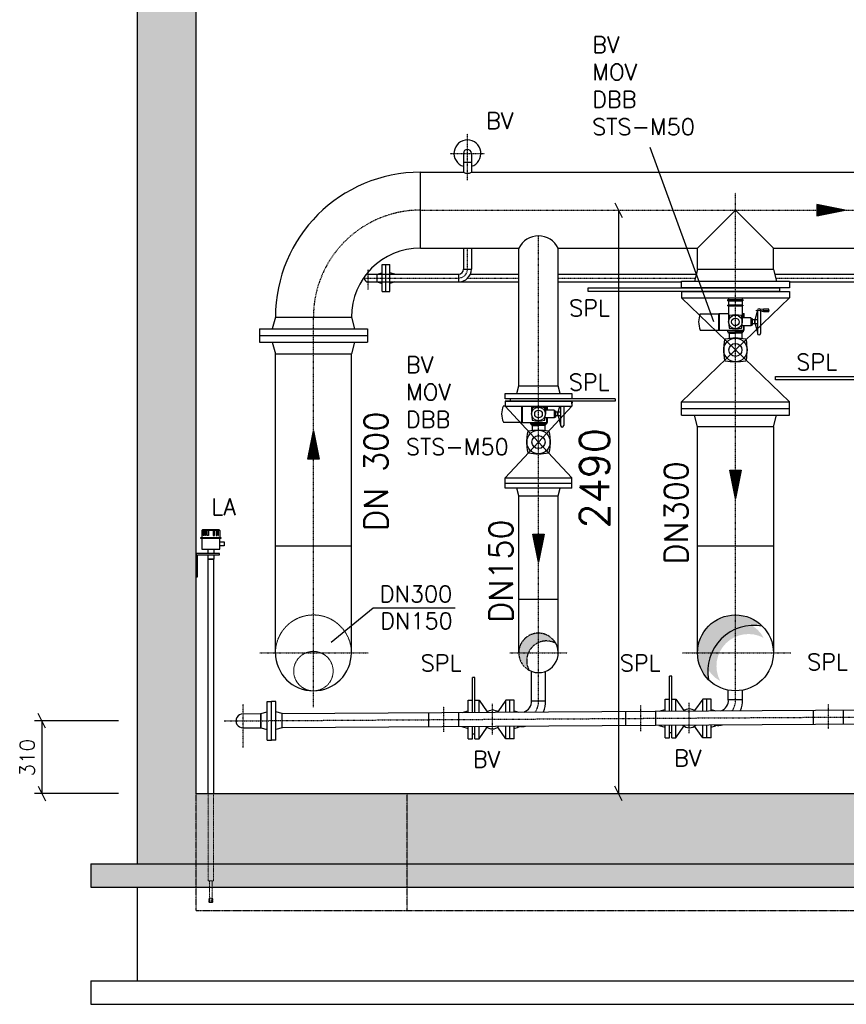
# Model space of a CAD drawing. Header units: millimetres. Extents: x -197187 to 241957296, y -45270 to 70505.
# Tile 96 of 116: x 71328 to 74854, y -28310 to -24107. Entities that reach past the tile are written whole.
import ezdxf
from ezdxf.enums import TextEntityAlignment as Align

# ---------------------------------------------------------------- set-up
doc = ezdxf.new("R2010")
doc.units = ezdxf.units.MM
doc.header["$LTSCALE"] = 0.5
for name, pattern in [('DASHDOT', [1, 0.5, -0.25, 0, -0.25]), ('HIDDEN', [0.375, 0.25, -0.125]), ('STRICHPUNKT', [25.4, 12.7, -6.35, 0, -6.35])]:
    doc.linetypes.add(name, pattern=pattern)
for name, color, linetype in [('21', 7, 'Continuous'), ('41', 7, 'Continuous'), ('42', 7, 'Continuous'), ('BEMAßUNG', 7, 'Continuous'), ('P-MU025ENTLÜ', 7, 'Continuous'), ('P-MU050ENTL', 7, 'Continuous'), ('P-MU150AUSL', 7, 'Continuous'), ('P-MU150EINL', 7, 'Continuous'), ('P-MU200EINL', 7, 'Continuous'), ('P-MU250AUSL1', 7, 'Continuous'), ('P-MU300AUSL', 7, 'Continuous')]:
    doc.layers.add(name, color=color, linetype=linetype)
doc.styles.add('ROMANS', font='ROMANS', dxfattribs={"height": 0.2})

# ---------------------------------------------------------------- blocks, each defined once
blk = doc.blocks.new('FPFEIL')
at = {"layer": '41', "color": 7, "linetype": 'Continuous'}
for p, q in [((-99.99980000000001, 18.5851), (-92.9259, 18.5851)), ((-99.99980000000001, 15.7051), (-78.52590000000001, 15.7051)), ((-99.99980000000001, 12.8251), (-64.1259, 12.8251)), ((-99.99980000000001, 12.8251), (-64.1259, 12.8251)), ((-99.99980000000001, 9.9452), (-49.7259, 9.9452)), ((-99.99980000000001, 7.0652), (-35.3259, 7.0652)), ((-99.99980000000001, 4.1852), (-20.926, 4.1852)), ((-99.99980000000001, 4.1852), (-20.926, 4.1852)), ((-99.99980000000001, 1.3052), (-6.526000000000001, 1.3052)), ((-99.99980000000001, -1.5748), (-7.874000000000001, -1.5748)), ((-99.99980000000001, -4.454800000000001), (-22.274, -4.454800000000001)), ((-99.99980000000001, -4.454800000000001), (-22.274, -4.454800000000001)), ((-99.99980000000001, -7.3348), (-36.6739, -7.3348)), ((-99.99980000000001, -10.2148), (-51.0739, -10.2148)), ((-99.99980000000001, -13.0948), (-65.4739, -13.0948)), ((-99.99980000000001, -13.0948), (-65.4739, -13.0948)), ((-99.99980000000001, -15.9748), (-79.8739, -15.9748)), ((-99.99980000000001, -18.8548), (-94.2739, -18.8548))]:
    blk.add_line(p, q, dxfattribs=at)
blk.add_lwpolyline([(0, 0), (-99.99980000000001, -20), (-99.99980000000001, 20), (0, 0)], close=True, dxfattribs=at)

msp = doc.modelspace()

# ---------------------------------------------------------------- hatches: boundary and pattern name
at = {"lineweight": 5}
h = msp.add_hatch(dxfattribs=at)
h.set_pattern_fill('ANSI33', color=256, scale=25)
h.set_pattern_definition([(45, (123557.7247622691, -877.6500483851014), (-112.2532015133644, 112.2532015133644), []), (45, (123669.9780122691, -877.6500483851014), (-112.2532015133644, 112.2532015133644), [79.375, -39.6875])])
h.paths.add_polyline_path([(71830.79109379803, -22980.89771979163), (71850.79109379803, -22960.89771979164), (72060.79109379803, -22960.89771979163), (72080.79109379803, -22980.89771979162), (72080.79109379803, -27409.87194976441), (84480.79109379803, -27409.87194976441), (84480.79109379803, -22980.89771979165), (84500.79109379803, -22960.89771979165), (84710.79109379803, -22960.89771979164), (84730.79109379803, -22980.89771979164), (84730.79109379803, -27709.87194976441), (71830.79109379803, -27709.87194976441)])
h = msp.add_hatch(color=256)
h.dxf.hatch_style = 1
h.paths.add_polyline_path([(74320.54153757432, -26749.62239354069), (74266.27515058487, -26695.35600655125, 0.4142135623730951), (74266.27515058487, -26924.38789297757, -0.247011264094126)])
h.paths.add_polyline_path([(74495.30703701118, -26695.35600655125, 0.4142135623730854), (74266.27515058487, -26695.35600655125), (74320.54153757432, -26749.62239354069, -0.2470112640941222)])
h = msp.add_hatch(dxfattribs=at)
h.set_pattern_fill('ANSI36', color=256, scale=10)
h.set_pattern_definition([(45, (123557.7247622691, -101318.064885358), (16.83798022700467, 61.73926083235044), [79.375, -15.875, 0, -15.875])])
h.paths.add_polyline_path([(72080.79109379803, -27709.87194976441), (71630.79109379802, -27709.87194976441), (71630.79109379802, -27809.87194976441), (72080.79109379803, -27809.87194976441)])
h.paths.add_polyline_path([(72980.79109379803, -27709.87194976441), (72080.79109379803, -27709.87194976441), (72080.79109379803, -27809.87194976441), (72980.79109379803, -27809.87194976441)])
h.paths.add_polyline_path([(84930.79109379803, -27709.87194976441), (72980.79109379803, -27709.87194976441), (72980.79109379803, -27809.87194976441), (84930.79109379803, -27809.87194976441)])
at = {"layer": 'P-MU150AUSL', "linetype": 'Continuous'}
h = msp.add_hatch(color=256, dxfattribs=at)
edge = h.paths.add_edge_path()
edge.add_arc((73540.79109422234, -26809.87194955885), 84.14999952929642, 29.12381668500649, 241.8286833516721)
edge.add_arc((73574.57399379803, -26843.09784976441), 84.14999999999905, 61.82868333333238, 209.1238166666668, ccw=False)
edge = h.paths.add_edge_path()
edge.add_arc((74380.79109540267, -26809.87195022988), 136.5000003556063, 27.967090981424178, 241.53511598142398, ccw=False)
edge.add_arc((74436.29159379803, -26865.8567497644), 136.4999999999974, 61.53511666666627, 207.9670916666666)
edge.add_arc((75180.79109540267, -26809.87195022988), 136.5000003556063, 27.967090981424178, 241.53511598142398, ccw=False)
edge.add_arc((75236.29159379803, -26865.8567497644), 136.4999999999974, 61.53511666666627, 207.9670916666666)

# ---------------------------------------------------------------- linework, layer by layer
for p, q in [((74218.84109379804, -25081.82194976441), (74380.79109379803, -24919.87194976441)), ((74380.79109379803, -24919.87194976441), (74542.74109379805, -25081.82194976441)), ((74218.84109379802, -25173.87194976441), (74205.44369379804, -25223.87194976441)), ((74542.74109379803, -25173.87194976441), (74218.84109379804, -25173.87194976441)), ((74542.74109379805, -25173.87194976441), (74556.13849379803, -25223.87194976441)), ((74150.79109379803, -25266.87194976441), (74610.79109379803, -25266.87194976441)), ((74150.79109379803, -25266.87194976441), (74150.79109379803, -25294.87194976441)), ((74150.79109379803, -25294.87194976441), (74610.79109379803, -25294.87194976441)), ((74351.54232844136, -25294.87194976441), (74351.54232844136, -25300.89561600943)), ((74410.03984951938, -25294.87194976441), (74410.03984951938, -25300.89561600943)), ((74610.79109379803, -25266.87194976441), (74610.79109379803, -25294.87194976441)), ((74348.75673219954, -25300.89561600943), (74412.82544576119, -25300.89561600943)), ((74348.75673219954, -25306.46680849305), (74348.75673219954, -25300.89561600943)), ((74412.82544576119, -25303.68121225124), (74348.75673219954, -25303.68121225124)), ((74348.75673219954, -25306.46680849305), (74412.82544576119, -25306.46680849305)), ((74348.75673219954, -25327.80929891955), (74348.75673219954, -25325.02370267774)), ((74412.82544576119, -25325.02370267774), (74348.75673219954, -25325.02370267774)), ((74348.75673219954, -25327.80929891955), (74412.82544576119, -25327.80929891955)), ((74351.54232844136, -25306.46680849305), (74351.54232844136, -25325.02370267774)), ((74351.54232844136, -25327.80929891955), (74351.54232844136, -25397.09131136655)), ((74410.03984951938, -25306.46680849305), (74410.03984951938, -25325.02370267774)), ((74410.03984951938, -25327.80929891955), (74410.03984951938, -25397.09131136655)), ((74412.82544576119, -25300.89561600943), (74412.82544576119, -25306.46680849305)), ((74412.82544576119, -25325.02370267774), (74412.82544576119, -25327.80929891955)), ((74501.12884797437, -25342.49362502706), (74488.31510526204, -25344.7530335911)), ((74523.41361790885, -25342.49362502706), (74501.12884797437, -25342.49362502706)), ((74501.12884797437, -25353.6360099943), (74501.12884797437, -25342.49362502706)), ((74523.41361790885, -25353.6360099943), (74523.41361790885, -25342.49362502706)), ((74230.95600412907, -25362.27135834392), (74309.82938988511, -25362.27135834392)), ((74309.82938988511, -25361.43567947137), (74351.54232844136, -25361.43567947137)), ((74309.82938988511, -25432.74694326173), (74309.82938988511, -25361.43567947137)), ((74312.61498612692, -25432.74694326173), (74312.61498612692, -25361.43567947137)), ((74410.03984951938, -25361.43567947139), (74418.67519786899, -25361.43567947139)), ((74447.08828088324, -25380.37773391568), (74410.03984951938, -25380.37773391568)), ((74417.0038401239, -25380.37773391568), (74417.0038401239, -25361.43567947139)), ((74418.67519786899, -25380.37773391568), (74418.67519786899, -25361.43567947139)), ((74447.08828088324, -25380.37773391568), (74447.08828088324, -25413.80488881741)), ((74447.08828088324, -25380.37773391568), (74449.87387712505, -25383.16333015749)), ((74449.87387712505, -25383.16333015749), (74449.87387712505, -25411.0192925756)), ((74449.87387712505, -25383.16333015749), (74452.65947336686, -25383.16333015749)), ((74452.65947336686, -25383.16333015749), (74452.65947336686, -25411.0192925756)), ((74464.91609683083, -25388.73452264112), (74474.94424330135, -25351.3089705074)), ((74474.94424330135, -25348.06481751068), (74474.94424330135, -25446.11780522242)), ((74488.31510526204, -25351.37660143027), (74488.31510526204, -25344.7530335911)), ((74488.31510526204, -25348.06481751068), (74488.31510526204, -25446.11780522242)), ((74501.12884797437, -25353.6360099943), (74488.31510526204, -25351.37660143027)), ((74523.41361790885, -25353.6360099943), (74501.12884797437, -25353.6360099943)), ((74447.08828088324, -25413.80488881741), (74409.0327921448, -25413.80488881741)), ((74417.0038401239, -25432.74694326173), (74417.00384012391, -25413.80488881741)), ((74418.67519786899, -25432.74694326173), (74418.67519786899, -25413.80488881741)), ((74447.08828088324, -25413.80488881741), (74449.87387712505, -25411.0192925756)), ((74449.87387712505, -25411.0192925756), (74452.65947336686, -25411.0192925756)), ((74463.8018583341, -25388.73452264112), (74452.65947336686, -25388.73452264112)), ((74463.8018583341, -25405.44810009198), (74452.65947336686, -25405.44810009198)), ((74463.8018583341, -25405.44810009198), (74463.8018583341, -25388.73452264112)), ((74464.91609683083, -25391.52011888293), (74463.8018583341, -25391.52011888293)), ((74464.91609683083, -25402.66250385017), (74463.8018583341, -25402.66250385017)), ((74474.94424330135, -25388.73452264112), (74464.91609683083, -25388.73452264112)), ((74464.91609683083, -25405.44810009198), (74464.91609683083, -25388.73452264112)), ((74474.94424330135, -25405.44810009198), (74464.91609683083, -25405.44810009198)), ((74464.91609683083, -25405.44810009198), (74474.94424330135, -25442.8736522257)), ((74230.95600412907, -25431.91126438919), (74309.82938988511, -25431.91126438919)), ((74309.82938988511, -25432.74694326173), (74418.67519786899, -25432.74694326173)), ((74347.36393407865, -25432.74693747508), (74347.36393301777, -25438.87524920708)), ((74347.36393301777, -25438.87524920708), (74380.79108791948, -25438.87525499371)), ((74350.14952925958, -25438.87524968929), (74350.14952877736, -25441.6608459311)), ((74350.14952877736, -25441.6608459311), (74380.79108743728, -25441.66085123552)), ((74350.14952877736, -25441.6608459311), (74354.08895607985, -25445.60027459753)), ((74354.08895607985, -25445.60027459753), (74354.08895216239, -25468.22991531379)), ((74354.08895607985, -25445.60027459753), (74380.79108675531, -25445.60027921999)), ((74414.2182438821, -25438.87525499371), (74380.79108898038, -25438.87525499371)), ((74411.4326476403, -25441.66085123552), (74380.79108898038, -25441.66085123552)), ((74407.49321965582, -25445.60027921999), (74380.79108898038, -25445.60027921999)), ((74411.4326476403, -25441.66085123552), (74407.49321965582, -25445.60027921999)), ((74407.49321965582, -25445.60027921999), (74407.49321965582, -25468.22991993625)), ((74411.4326476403, -25438.87525499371), (74411.4326476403, -25441.66085123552)), ((74414.2182438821, -25432.74694326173), (74414.2182438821, -25438.87525499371)), ((73390.95600412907, -25755.27127274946), (73398.29109379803, -25755.27127274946)), ((73469.82938988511, -25825.74685766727), (73469.82938988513, -25756.87194976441)), ((73472.61498612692, -25825.74685766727), (73472.61498612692, -25756.87194976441)), ((73511.54232844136, -25756.87194976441), (73511.54232844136, -25790.09122577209)), ((73570.03984951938, -25756.87194976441), (73570.03984951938, -25790.09122577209)), ((73577.0038401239, -25773.37764832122), (73577.0038401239, -25756.87194976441)), ((73578.67519786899, -25773.37764832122), (73578.67519786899, -25756.87194976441)), ((73624.91609683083, -25781.73443704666), (73631.57798021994, -25756.87194976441)), ((73634.94424330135, -25756.87194976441), (73634.94424330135, -25839.11771962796)), ((73648.31510526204, -25756.87194976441), (73648.31510526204, -25839.11771962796)), ((73683.41361790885, -25735.4935394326), (73683.29109379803, -25735.4935394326)), ((73683.41361790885, -25746.63592439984), (73683.29109379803, -25746.63592439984)), ((73683.41361790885, -25746.63592439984), (73683.41361790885, -25735.4935394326)), ((74150.79109379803, -25738.87194976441), (74610.79109379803, -25738.87194976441)), ((74150.79109379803, -25794.87194976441), (74150.79109379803, -25738.87194976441)), ((74610.79109379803, -25794.87194976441), (74610.79109379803, -25738.87194976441)), ((73607.08828088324, -25773.37764832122), (73570.03984951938, -25773.37764832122)), ((73607.08828088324, -25773.37764832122), (73607.08828088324, -25806.80480322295)), ((73607.08828088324, -25773.37764832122), (73609.87387712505, -25776.16324456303)), ((73607.08828088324, -25806.80480322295), (73609.87387712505, -25804.01920698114)), ((73609.87387712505, -25776.16324456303), (73609.87387712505, -25804.01920698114)), ((73609.87387712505, -25776.16324456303), (73612.65947336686, -25776.16324456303)), ((73609.87387712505, -25804.01920698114), (73612.65947336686, -25804.01920698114)), ((73612.65947336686, -25776.16324456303), (73612.65947336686, -25804.01920698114)), ((73623.8018583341, -25781.73443704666), (73612.65947336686, -25781.73443704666)), ((73623.8018583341, -25798.44801449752), (73612.65947336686, -25798.44801449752)), ((73623.8018583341, -25798.44801449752), (73623.8018583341, -25781.73443704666)), ((73624.91609683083, -25784.52003328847), (73623.8018583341, -25784.52003328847)), ((73624.91609683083, -25795.66241825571), (73623.8018583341, -25795.66241825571)), ((73634.94424330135, -25781.73443704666), (73624.91609683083, -25781.73443704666)), ((73624.91609683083, -25798.44801449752), (73624.91609683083, -25781.73443704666)), ((73634.94424330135, -25798.44801449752), (73624.91609683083, -25798.44801449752)), ((73624.91609683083, -25798.44801449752), (73634.94424330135, -25835.87356663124)), ((74150.79109379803, -25766.87194976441), (74610.79109379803, -25766.87194976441)), ((74150.79109379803, -25794.87194976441), (74610.79109379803, -25794.87194976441)), ((74218.84109379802, -25844.87194976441), (74205.44369379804, -25794.87194976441)), ((74542.74109379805, -25844.87194976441), (74556.13849379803, -25794.87194976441)), ((73390.95600412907, -25824.91117879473), (73469.82938988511, -25824.91117879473)), ((73469.82938988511, -25825.74685766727), (73578.67519786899, -25825.74685766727)), ((73507.36393407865, -25825.74685188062), (73507.36393301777, -25831.87516361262)), ((73507.36393301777, -25831.87516361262), (73540.79108791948, -25831.87516939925)), ((73510.14952925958, -25831.87516409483), (73510.14952877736, -25834.66076033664)), ((73510.14952877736, -25834.66076033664), (73540.79108743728, -25834.66076564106)), ((73510.14952877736, -25834.66076033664), (73514.08895607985, -25838.60018900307)), ((73514.08895607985, -25838.60018900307), (73514.08895216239, -25861.22982971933)), ((73514.08895607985, -25838.60018900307), (73540.79108675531, -25838.60019362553)), ((73574.2182438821, -25831.87516939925), (73540.79108898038, -25831.87516939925)), ((73571.4326476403, -25834.66076564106), (73540.79108898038, -25834.66076564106)), ((73567.49321965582, -25838.60019362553), (73540.79108898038, -25838.60019362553)), ((73571.4326476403, -25834.66076564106), (73567.49321965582, -25838.60019362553)), ((73567.49321965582, -25838.60019362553), (73567.49321965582, -25861.22983434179)), ((73607.08828088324, -25806.80480322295), (73569.0327921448, -25806.80480322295)), ((73571.4326476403, -25831.87516939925), (73571.4326476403, -25834.66076564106)), ((73574.2182438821, -25825.74685766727), (73574.2182438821, -25831.87516939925)), ((73577.0038401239, -25825.74685766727), (73577.00384012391, -25806.80480322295)), ((73578.67519786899, -25825.74685766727), (73578.67519786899, -25806.80480322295)), ((74542.74109379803, -25844.87194976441), (74218.84109379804, -25844.87194976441)), ((74218.84109379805, -26352.87194976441), (74218.84109379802, -25844.87194976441)), ((74542.74109379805, -25844.87194976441), (74542.74109379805, -26352.87194976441)), ((72105.24249721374, -26287.97829268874), (72108.24249721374, -26284.97829268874)), ((72105.24249721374, -26287.97829268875), (72105.24249721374, -26316.91040466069)), ((72181.24249721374, -26287.97829268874), (72105.24249721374, -26287.97829268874)), ((72178.24249721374, -26284.97829268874), (72108.24249721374, -26284.97829268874)), ((72110.87309164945, -26287.97829268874), (72112.60514245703, -26284.97829268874)), ((72112.7676216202, -26287.97829268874), (72114.49967242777, -26284.97829268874)), ((72117.99453429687, -26287.97829268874), (72118.79838187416, -26284.97829268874)), ((72121.16933284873, -26287.97829268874), (72121.97318042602, -26284.97829268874)), ((72138.24249721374, -26284.97829268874), (72138.24249721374, -26287.97829268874)), ((72148.24249721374, -26284.97829268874), (72148.24249721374, -26287.97829268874)), ((72165.31566157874, -26287.97829268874), (72164.51181400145, -26284.97829268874)), ((72168.4904601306, -26287.97829268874), (72167.68661255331, -26284.97829268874)), ((72173.71737280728, -26287.97829268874), (72171.9853219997, -26284.97829268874)), ((72175.61190277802, -26287.97829268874), (72173.87985197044, -26284.97829268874)), ((72181.24249721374, -26287.97829268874), (72178.24249721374, -26284.97829268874)), ((72181.24249721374, -26287.97829268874), (72181.24249721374, -26316.91040466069)), ((72129.79249721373, -26367.35255498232), (72129.79249721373, -26385.85302587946)), ((72129.79249721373, -26390.85302587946), (72129.79249721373, -26409.7715751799)), ((72156.69249721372, -26367.35255498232), (72156.69249721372, -26385.85302587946)), ((72156.69249721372, -26390.85302587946), (72156.69249721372, -26409.7715751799)), ((74218.84109379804, -26809.87194976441), (74218.84109379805, -26352.87194976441)), ((74542.74109379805, -26352.87194976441), (74542.74109379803, -26809.87194976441)), ((72156.69249721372, -26409.7715751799), (72129.79249721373, -26409.7715751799))]:
    msp.add_line(p, q)
at = {"linetype": 'STRICHPUNKT', "lineweight": 18, "ltscale": 0.1}
for p, q in [((74468.3439420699, -25348.06481751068), (74526.8913761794, -25348.06481751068)), ((74474.94424330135, -25348.06481751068), (74471.44580196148, -25346.04499146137)), ((74474.94424330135, -25348.06481751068), (74471.44580196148, -25350.08464356)), ((73683.29109379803, -25741.06473191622), (73686.8913761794, -25741.06473191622))]:
    msp.add_line(p, q, dxfattribs=at)
at = {"linetype": 'HIDDEN', "lineweight": 9, "ltscale": 2}
for p, q in [((72132.49249721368, -27783.25064226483), (72132.49249721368, -27409.87194976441)), ((72153.99249721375, -27783.25064226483), (72153.99249721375, -27409.87194976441)), ((72132.49249721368, -27783.25064226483), (72153.99249721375, -27783.25064226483)), ((72134.49249721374, -27871.88959807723), (72134.49249721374, -27861.29645232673)), ((72138.24249721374, -27855.88959807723), (72135.66407008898, -27858.46802520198)), ((72138.24249721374, -27862.88959807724), (72138.24249721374, -27870.59342385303)), ((72148.24249721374, -27855.88959807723), (72150.82092433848, -27858.46802520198)), ((72148.24249721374, -27862.88959807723), (72148.24249721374, -27870.59342385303)), ((72151.99249721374, -27871.88959807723), (72151.99249721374, -27861.29645232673)), ((72138.24249721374, -27870.59342385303), (72143.24249721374, -27875.88959807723)), ((72147.99249721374, -27875.88959807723), (72138.49249721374, -27875.88959807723)), ((72148.24249721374, -27870.59342385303), (72143.24249721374, -27875.88959807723))]:
    msp.add_line(p, q, dxfattribs=at)
for points in [[(74569.29109379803, -25251.87194976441), (74569.29109379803, -25266.87194976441), (73752.29109379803, -25266.87194976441), (73752.29109379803, -25251.87194976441)], [(72110.87309164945, -26287.97829268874), (72112.7676216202, -26287.97829268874), (72112.7676216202, -26308.65713539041), (72110.87309164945, -26308.65713539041)], [(72117.99453429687, -26287.97829268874), (72121.16933284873, -26287.97829268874), (72121.16933284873, -26308.65713539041), (72117.99453429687, -26308.65713539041)], [(72128.29077549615, -26284.97829268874), (72132.61172595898, -26284.97829268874), (72132.61172595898, -26308.65713539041), (72128.29077549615, -26308.65713539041)], [(72158.19421893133, -26284.97829268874), (72153.8732684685, -26284.97829268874), (72153.8732684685, -26308.65713539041), (72158.19421893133, -26308.65713539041)], [(72168.4904601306, -26287.97829268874), (72165.31566157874, -26287.97829268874), (72165.31566157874, -26308.65713539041), (72168.4904601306, -26308.65713539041)], [(72175.61190277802, -26287.97829268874), (72173.71737280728, -26287.97829268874), (72173.71737280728, -26308.65713539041), (72175.61190277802, -26308.65713539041)], [(72185.74249721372, -26321.70254387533), (72100.74249721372, -26321.70254387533), (72100.74249721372, -26316.91040466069), (72185.74249721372, -26316.91040466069)], [(72181.24249721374, -26321.70254387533), (72105.24249721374, -26321.70254387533), (72105.24249721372, -26367.35255498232), (72181.24249721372, -26367.35255498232)], [(72181.24249721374, -26336.32955886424), (72200.81685850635, -26336.32955886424), (72200.81685850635, -26352.72553999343), (72181.24249721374, -26352.72553999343)]]:
    msp.add_lwpolyline(points, close=True)
for points in [[(75071.24109379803, -25644.87194976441), (74552.29109379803, -25644.87194976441), (74552.29109379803, -25629.87194976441), (75071.24109379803, -25629.87194976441)], [(72085.79109379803, -26385.85302587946), (72080.79109379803, -26385.85302587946), (72080.79109379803, -26485.85302587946), (72085.79109379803, -26485.85302587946), (72085.79109379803, -26390.85302587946), (72180.79109379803, -26390.85302587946), (72180.79109379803, -26385.85302587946), (72080.79109379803, -26385.85302587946), (72080.79109379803, -26390.85302587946)], [(72132.49249721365, -27409.87194976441), (72132.49249721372, -26409.7715751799), (72153.99249721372, -26409.7715751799), (72153.99249721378, -27409.87194976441)]]:
    msp.add_lwpolyline(points)
for points in [[(72138.24249721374, -27783.25064226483), (72138.24249721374, -27862.88959807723)], [(72148.24249721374, -27862.88959807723), (72148.24249721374, -27783.25064226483)]]:
    msp.add_lwpolyline(points, dxfattribs=at)
for centre, radius in [((74380.79108695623, -25397.09131136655), 29.24875975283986), ((74380.79108898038, -25397.09131136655), 16.24931457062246), ((74380.79109032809, -25516.87194976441), 50.14073235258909), ((74380.79109379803, -25516.87194976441), 27.85596858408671), ((73540.79108695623, -25790.09122577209), 29.24875975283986), ((73540.79108898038, -25790.09122577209), 16.24931457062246), ((73540.79109032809, -25909.87186416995), 50.14073235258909), ((73540.79109379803, -25909.87186416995), 27.85596858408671), ((74380.79109379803, -26809.87194976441), 161.9499999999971)]:
    msp.add_circle(centre, radius)
for centre, radius, start, end in [((74481.62967428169, -25348.06481751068), 6.685430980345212, 0, 180), ((74310.67636114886, -25397.09131136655), 86.99289885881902, 156.4054406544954, 203.5945593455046), ((74490.7389147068, -25397.09130130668), 139.1965854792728, 169.4108114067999, 190.5891981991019), ((74355.51009978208, -25371.81032617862), 1.624931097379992, 100.5891976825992, 169.4108114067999), ((74380.79109636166, -25507.03913709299), 139.1965854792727, 79.41081000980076, 100.5891976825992), ((74406.07207478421, -25371.81032278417), 1.624931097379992, 10.58919628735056, 79.41081000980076), ((74270.84326325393, -25397.09131606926), 139.1965854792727, 349.4108086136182, 10.58919628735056), ((74355.51010402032, -25422.37229910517), 1.624931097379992, 190.5891981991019, 259.41080809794), ((74380.79108695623, -25287.14348564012), 139.1965854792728, 259.41080809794, 280.5891948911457), ((74406.07207694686, -25422.3722977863), 1.624931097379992, 280.5891948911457, 349.4108086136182), ((74380.79110645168, -25705.35394179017), 238.6227243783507, 79.41081000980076, 100.5891976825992), ((74481.62967428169, -25446.11780522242), 6.685430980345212, 180, 0), ((74569.27308582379, -25516.8719325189), 238.6227243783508, 169.4108114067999, 190.5891981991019), ((74337.4522540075, -25473.53311684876), 2.785596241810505, 100.5891976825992, 169.4108114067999), ((74424.1299277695, -25473.5331110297), 2.785596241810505, 10.58919628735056, 79.41081000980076), ((74192.30910177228, -25516.8719578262), 238.6227243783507, 349.4108086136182, 10.58919628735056), ((74337.45226127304, -25560.21078705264), 2.785596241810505, 190.5891981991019, 259.41080809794), ((74380.79109032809, -25328.38995773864), 238.6227243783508, 259.41080809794, 280.5891948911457), ((74424.12993147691, -25560.21078479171), 2.785596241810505, 280.5891948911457, 349.4108086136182), ((73470.67636114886, -25790.09122577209), 86.99289885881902, 156.4054406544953, 203.5945593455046), ((73540.79109636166, -25900.03905149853), 139.1965854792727, 79.41081000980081, 100.5891976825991), ((73650.7389147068, -25790.09121571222), 139.1965854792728, 169.4108114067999, 190.5891981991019), ((73515.51009978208, -25764.81024058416), 1.624931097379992, 100.5891976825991, 169.4108114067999), ((73566.07207478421, -25764.81023718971), 1.624931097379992, 10.58919628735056, 79.41081000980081), ((73430.84326325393, -25790.0912304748), 139.1965854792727, 349.4108086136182, 10.58919628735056), ((73515.51010402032, -25815.37221351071), 1.624931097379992, 190.5891981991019, 259.41080809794), ((73540.79108695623, -25680.14340004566), 139.1965854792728, 259.41080809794, 280.5891948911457), ((73566.07207694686, -25815.37221219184), 1.624931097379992, 280.5891948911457, 349.4108086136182), ((73641.62967428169, -25839.11771962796), 6.685430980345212, 180, 0), ((73729.27308582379, -25909.87184692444), 238.6227243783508, 169.4108114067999, 190.5891981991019), ((73497.4522540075, -25866.5330312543), 2.785596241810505, 100.5891976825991, 169.4108114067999), ((73540.79110645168, -26098.35385619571), 238.6227243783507, 79.41081000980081, 100.5891976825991), ((73584.1299277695, -25866.53302543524), 2.785596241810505, 10.58919628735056, 79.41081000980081), ((73352.30910177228, -25909.87187223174), 238.6227243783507, 349.4108086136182, 10.58919628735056), ((73497.45226127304, -25953.21070145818), 2.785596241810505, 190.5891981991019, 259.41080809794), ((73540.79109032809, -25721.38987214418), 238.6227243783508, 259.41080809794, 280.5891948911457), ((73584.12993147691, -25953.21069919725), 2.785596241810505, 280.5891948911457, 349.4108086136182), ((74459.49617329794, -26888.57702926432), 196.5115303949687, 79.50015368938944, 190.4998463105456)]:
    msp.add_arc(centre, radius, start, end)
for centre, start, end in [((72138.49249721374, -27861.29645232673), 134.999999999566, 180), ((72147.99249721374, -27861.29645232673), 0, 45.00000000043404), ((72138.49249721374, -27871.88959807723), 180, 270), ((72147.99249721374, -27871.88959807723), 270, 0)]:
    msp.add_arc(centre, 4, start, end, dxfattribs=at)
at = {"linetype": 'HIDDEN', "lineweight": 9, "ltscale": 2, "extrusion": (0, 0, -1)}
msp.add_ellipse((72143.24249721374, -27862.88959807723), major_axis=(0, -6.286233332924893), ratio=0.7953888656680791, dxfattribs=at)
at = {"layer": '21', "linetype": 'Continuous', "ltscale": 10}
for p, q in [((73452.80179379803, -25081.82194976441), (73455.97069379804, -25081.82194976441)), ((72080.79109379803, -27409.87194976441), (84480.79109379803, -27409.87194976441)), ((71630.79109379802, -27709.87194976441), (84930.79109379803, -27709.87194976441)), ((71830.79109379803, -27709.87194976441), (84730.79109379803, -27709.87194976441)), ((71630.79109379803, -27809.87194976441), (84930.79109379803, -27809.87194976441))]:
    msp.add_line(p, q, dxfattribs=at)
at = {"layer": '21', "linetype": 'HIDDEN', "ltscale": 10}
for p, q in [((72980.79109379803, -27909.87194976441), (72980.79109379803, -27409.87194976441)), ((72080.79109379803, -27909.87194976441), (84480.79109379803, -27909.87194976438))]:
    msp.add_line(p, q, dxfattribs=at)
at = {"layer": '21', "linetype": 'Continuous'}
for p, q in [((71630.79109379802, -28209.87194976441), (84930.79109379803, -28209.87194976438)), ((71630.79109379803, -28309.87194976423), (84930.79109379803, -28309.87194976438))]:
    msp.add_line(p, q, dxfattribs=at)
at = {"layer": '21', "linetype": 'Continuous', "ltscale": 10}
for centre, radius, start, end in [((73237.79109379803, -24731.80015709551), 31.08489266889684, 237.1757472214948, 302.8242527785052), ((73540.79109379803, -25124.00116054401), 94.1292107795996, 26.62178888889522, 153.3782138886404), ((73464.08869379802, -27018.51624976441), 106.15, 270, 281.6172972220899), ((74304.08869379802, -27013.26504976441), 106.15, 270, 281.6172972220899)]:
    msp.add_arc(centre, radius, start, end, dxfattribs=at)
at = {"layer": '41', "linetype": 'Continuous', "ltscale": 10}
for p, q in [((71830.79109379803, -27709.87194976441), (71830.79109379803, -22980.89771979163)), ((72080.79109379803, -27409.87194976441), (72080.79109379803, -22980.89771979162)), ((73464.08869379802, -27124.6662497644), (73464.08869379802, -27122.62534976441)), ((74304.08869379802, -27119.4150497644), (74304.08869379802, -27117.37414976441)), ((71630.79109379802, -27709.87194976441), (71630.79109379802, -27809.87194976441)), ((71830.79109379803, -28209.87194976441), (71830.79109379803, -27809.87194976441)), ((71630.79109379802, -28209.87194976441), (71630.79109379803, -28309.87194976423))]:
    msp.add_line(p, q, dxfattribs=at)
at = {"layer": '41', "linetype": 'HIDDEN', "ltscale": 10}
msp.add_line((72080.79109379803, -27909.87194976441), (72080.79109379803, -27409.87194976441), dxfattribs=at)
at = {"layer": 'BEMAßUNG', "linetype": 'Continuous', "ltscale": 10}
for p, q in [((73866.116086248, -24888.62194976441), (73897.366086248, -24951.12194976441)), ((73881.741086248, -24919.87194976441), (73881.741086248, -27409.87194976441)), ((71749.49269379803, -27099.87194976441), (71391.70079379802, -27099.87194976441)), ((71438.57579379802, -27131.12194976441), (71407.32579379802, -27068.62194976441)), ((71422.95079379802, -27099.87194976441), (71422.95079379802, -27409.87194976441)), ((71407.32579379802, -27378.62194976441), (71438.57579379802, -27441.12194976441)), ((73897.366086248, -27441.12194976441), (73866.116086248, -27378.62194976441)), ((71749.49269379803, -27409.87194976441), (71391.70079379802, -27409.87194976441))]:
    msp.add_line(p, q, dxfattribs=at)
at = {"layer": 'BEMAßUNG', "linetype": 'HIDDEN', "lineweight": 9, "ltscale": 2}
msp.add_arc((72145.42337180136, -27858.22299494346), 4.330127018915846, 12.28860951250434, 49.37925172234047, dxfattribs=at)
at = {"layer": 'P-MU025ENTLÜ', "linetype": 'DASHDOT', "ltscale": 10}
for p, q in [((73237.79109379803, -24792.3383497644), (73237.79109379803, -24593.7437497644)), ((73163.49799379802, -24677.92194976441), (73311.27369379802, -24677.92194976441)), ((73237.79109379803, -25171.87194976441), (73237.79109379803, -25081.82194976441)), ((72814.29109379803, -25258.76814976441), (72814.29109379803, -25172.98844976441)), ((72797.44109379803, -25209.87194976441), (73199.79109379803, -25209.87194976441)), ((73239.34509379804, -25209.87194976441), (73456.64109379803, -25209.87194976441)), ((73626.80629379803, -25209.87194976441), (74209.19496579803, -25209.87194976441)), ((74552.38722179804, -25209.87194976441), (75044.29109379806, -25209.87194976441))]:
    msp.add_line(p, q, dxfattribs=at)
at = {"layer": 'P-MU025ENTLÜ', "linetype": 'Continuous', "ltscale": 10}
for p, q in [((73220.94109379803, -24677.92194976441), (73220.94109379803, -24757.92194976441)), ((73254.64109379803, -24677.92194976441), (73254.64109379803, -24757.92194976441)), ((73220.94109379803, -24715.92194976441), (73254.64109379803, -24715.92194976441)), ((73220.94109379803, -25081.82194976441), (73220.94109379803, -25171.87194976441)), ((73254.64109379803, -25081.82194976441), (73254.64109379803, -25171.87194976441)), ((72874.29109379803, -25267.37194976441), (72874.29109379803, -25152.37194976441)), ((72874.29109379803, -25152.37194976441), (72906.29109379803, -25152.37194976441)), ((72890.29109379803, -25267.37194976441), (72890.29109379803, -25152.37194976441)), ((72906.29109379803, -25267.37194976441), (72906.29109379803, -25152.37194976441)), ((73220.94109379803, -25171.87194976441), (73254.64109379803, -25171.87194976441)), ((72814.29109379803, -25193.0219497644), (73199.79109379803, -25193.0219497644)), ((72852.29109379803, -25193.02204976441), (72874.29109379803, -25187.1270497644)), ((72852.29109379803, -25226.7219497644), (72852.29109379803, -25193.0219497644)), ((72928.29109379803, -25193.02204976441), (72906.29109379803, -25187.1270497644)), ((73199.79109379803, -25193.0219497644), (73199.79109379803, -25226.7219497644)), ((73250.39939379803, -25193.0219497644), (73456.64109379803, -25193.0219497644)), ((73624.94109379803, -25193.0219497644), (74213.70988959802, -25193.0219497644)), ((74547.87229799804, -25193.0219497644), (75044.29109379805, -25193.0219497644)), ((72814.29109379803, -25226.7219497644), (73199.79109379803, -25226.7219497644)), ((72852.29109379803, -25226.7219497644), (72874.29109379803, -25232.61684976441)), ((72928.29109379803, -25226.7219497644), (72906.29109379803, -25232.61684976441)), ((73199.79109379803, -25226.7219497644), (73456.64109379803, -25226.7219497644)), ((73624.94109379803, -25226.7219497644), (74150.79109379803, -25226.7219497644)), ((74610.79109379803, -25226.7219497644), (75044.29109379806, -25226.7219497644)), ((72874.29109379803, -25267.37194976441), (72906.29109379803, -25267.37194976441))]:
    msp.add_line(p, q, dxfattribs=at)
for centre, radius, start, end in [((73237.79109379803, -24677.92194976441), 57.5, 287.0402527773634, 252.9597472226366), ((73237.79109379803, -24677.92194976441), 16.85, 0, 180), ((73199.79109379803, -25171.87194976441), 21.15, 270, 0), ((73199.79109379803, -25171.87194976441), 54.85, 270, 0), ((72814.29109379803, -25209.87194976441), 16.85000000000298, 90, 270)]:
    msp.add_arc(centre, radius, start, end, dxfattribs=at)
at = {"layer": 'P-MU025ENTLÜ', "linetype": 'DASHDOT', "ltscale": 10}
msp.add_arc((73199.79109379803, -25171.87194976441), 38, 270, 0, dxfattribs=at)
at = {"layer": 'P-MU050ENTL', "linetype": 'Continuous', "ltscale": 10}
for p, q in [((73510.44009379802, -27014.22884976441), (73510.44009379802, -26888.35784976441)), ((73570.85769379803, -27014.31044976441), (73570.85769379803, -26888.46724976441)), ((73269.08869379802, -26914.51624976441), (73259.08869379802, -26914.51624976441)), ((73259.08869379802, -27063.60564976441), (73259.08869379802, -26914.51624976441)), ((73269.08869379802, -27063.54314976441), (73269.08869379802, -26914.51624976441)), ((74109.08869379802, -26909.26504976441), (74099.08869379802, -26909.26504976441)), ((74099.08869379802, -27058.35444976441), (74099.08869379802, -26909.26504976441)), ((74109.08869379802, -27058.29194976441), (74109.08869379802, -26909.26504976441)), ((74350.44009379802, -27008.97764976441), (74350.44009379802, -26968.95249319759)), ((74410.85769379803, -27009.05924976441), (74410.85769379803, -26969.00649052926)), ((73241.08869379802, -27012.01624976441), (73259.08869379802, -27012.01624976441)), ((73241.08869379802, -27063.71814976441), (73241.08869379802, -27012.01624976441)), ((73269.08869379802, -27012.01624976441), (73287.08869379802, -27012.01624976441)), ((73287.08869379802, -27012.01624976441), (73321.35139379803, -27061.60704976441)), ((73287.08869379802, -27063.43054976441), (73287.08869379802, -27012.01624976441)), ((73401.08869379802, -27012.01624976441), (73366.82599379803, -27061.60704976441)), ((73437.08869379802, -27012.01624976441), (73401.08869379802, -27012.01624976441)), ((73401.08869379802, -27062.71794976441), (73401.08869379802, -27012.01624976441)), ((73419.08869379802, -27062.60544976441), (73419.08869379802, -27012.01624976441)), ((73437.08869379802, -27062.4928497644), (73437.08869379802, -27012.01624976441)), ((73510.44009379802, -27014.22884976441), (73570.85769379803, -27014.31044976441)), ((74081.08869379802, -27006.76504976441), (74099.08869379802, -27006.76504976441)), ((74081.08869379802, -27058.46694976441), (74081.08869379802, -27006.76504976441)), ((74109.08869379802, -27006.76504976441), (74127.08869379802, -27006.76504976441)), ((74127.08869379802, -27006.76504976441), (74161.35139379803, -27056.35584976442)), ((74127.08869379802, -27058.17934976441), (74127.08869379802, -27006.76504976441)), ((74241.08869379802, -27006.76504976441), (74206.82599379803, -27056.35584976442)), ((74277.08869379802, -27006.76504976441), (74241.08869379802, -27006.76504976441)), ((74241.08869379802, -27057.46674976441), (74241.08869379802, -27006.76504976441)), ((74259.08869379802, -27057.35424976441), (74259.08869379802, -27006.76504976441)), ((74277.08869379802, -27057.2416497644), (74277.08869379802, -27006.76504976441)), ((74350.44009379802, -27008.97764976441), (74410.85769379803, -27009.05924976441)), ((72444.92166290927, -27068.69532274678), (76679.9858957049, -27042.22015420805)), ((73073.61419379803, -27125.0663497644), (73073.61419379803, -27064.76514976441)), ((73201.61419379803, -27124.2661497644), (73201.61419379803, -27063.96494976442)), ((73215.92019379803, -27063.87544976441), (73241.08869379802, -27057.13154976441)), ((73437.08869379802, -27057.13154976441), (73456.64109379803, -27062.37064976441)), ((73913.61419379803, -27119.8151497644), (73913.61419379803, -27059.51394976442)), ((74041.61419379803, -27119.01494976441), (74041.61419379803, -27058.7137497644)), ((74055.92019379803, -27058.62424976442), (74081.08869379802, -27051.88034976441)), ((74277.08869379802, -27051.88034976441), (74296.64109379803, -27057.11944976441)), ((74713.61419379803, -27114.81404976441), (74713.61419379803, -27054.51284976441)), ((74841.61419379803, -27114.01384976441), (74841.61419379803, -27053.71264976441)), ((72280.60269379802, -27069.7225497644), (72356.98290820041, -27069.24506490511)), ((72446.97810820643, -27128.98372320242), (76679.98109379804, -27102.52144038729)), ((72280.97959379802, -27130.02144976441), (72356.97810820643, -27129.54635107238)), ((73214.08869379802, -27124.6662497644), (73241.08869379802, -27131.9009497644)), ((73241.08869379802, -27177.01624976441), (73241.08869379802, -27124.01944976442)), ((73259.08869379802, -27177.01624976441), (73259.08869379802, -27123.90684976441)), ((73269.08869379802, -27177.01624976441), (73269.08869379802, -27123.84434976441)), ((73287.08869379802, -27177.01624976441), (73287.08869379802, -27123.7318497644)), ((73287.08869379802, -27177.01624976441), (73321.35139379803, -27127.4254497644)), ((73401.08869379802, -27177.01624976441), (73366.82599379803, -27127.4254497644)), ((73401.08869379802, -27177.01624976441), (73401.08869379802, -27123.0191497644)), ((73419.08869379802, -27177.01624976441), (73419.08869379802, -27122.90664976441)), ((73437.08869379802, -27177.01624976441), (73437.08869379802, -27122.79414976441)), ((73437.08869379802, -27131.9009497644), (73455.93869379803, -27126.84994976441)), ((73464.08869379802, -27124.6662497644), (73450.38729379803, -27128.3375497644)), ((74054.08869379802, -27119.4150497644), (74081.08869379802, -27126.6497497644)), ((74081.08869379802, -27171.76504976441), (74081.08869379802, -27118.76824976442)), ((74099.08869379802, -27171.76504976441), (74099.08869379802, -27118.65564976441)), ((74109.08869379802, -27171.76504976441), (74109.08869379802, -27118.59314976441)), ((74127.08869379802, -27171.76504976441), (74127.08869379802, -27118.48064976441)), ((74127.08869379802, -27171.76504976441), (74161.35139379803, -27122.1742497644)), ((74241.08869379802, -27171.76504976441), (74206.82599379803, -27122.1742497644)), ((74241.08869379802, -27171.76504976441), (74241.08869379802, -27117.7679497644)), ((74259.08869379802, -27171.76504976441), (74259.08869379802, -27117.65544976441)), ((74277.08869379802, -27171.76504976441), (74277.08869379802, -27117.54294976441)), ((74277.08869379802, -27126.6497497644), (74295.93869379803, -27121.59874976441)), ((74304.08869379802, -27119.4150497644), (74290.38729379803, -27123.08634976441)), ((73241.08869379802, -27177.01624976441), (73259.08869379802, -27177.01624976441)), ((73269.08869379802, -27156.51624976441), (73259.08869379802, -27156.51624976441)), ((73269.08869379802, -27177.01624976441), (73287.08869379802, -27177.01624976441)), ((73437.08869379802, -27177.01624976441), (73401.08869379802, -27177.01624976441)), ((74081.08869379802, -27171.76504976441), (74099.08869379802, -27171.76504976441)), ((74109.08869379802, -27151.26504976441), (74099.08869379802, -27151.26504976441)), ((74109.08869379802, -27171.76504976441), (74127.08869379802, -27171.76504976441)), ((74277.08869379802, -27171.76504976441), (74241.08869379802, -27171.76504976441))]:
    msp.add_line(p, q, dxfattribs=at)
at = {"layer": 'P-MU050ENTL', "linetype": 'Continuous'}
for p, q in [((72383.97810820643, -27181.89635107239), (72383.97810820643, -27016.89635107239)), ((72383.97810820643, -27016.89635107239), (72401.97810820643, -27016.89635107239)), ((72401.97810820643, -27181.89635107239), (72401.97810820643, -27016.89635107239)), ((72419.97810820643, -27016.89635107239), (72401.97810820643, -27016.89635107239)), ((72419.97810820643, -27181.89635107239), (72419.97810820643, -27016.89635107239)), ((72356.97810820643, -27069.24635107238), (72383.97810820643, -27062.01165107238)), ((72446.97810820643, -27069.24635107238), (72419.97810820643, -27062.01165107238)), ((72356.78960862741, -27069.24627330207), (72356.97810820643, -27129.54635107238)), ((72356.97810820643, -27129.54635107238), (72356.97810820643, -27069.24635107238)), ((72446.97810820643, -27129.54635107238), (72446.97810820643, -27069.24635107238)), ((72356.97810820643, -27129.54635107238), (72383.97810820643, -27136.78105107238)), ((72446.97810820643, -27129.54635107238), (72419.97810820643, -27136.78105107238)), ((72383.97810820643, -27181.89635107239), (72401.97810820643, -27181.89635107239)), ((72419.97810820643, -27181.89635107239), (72401.97810820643, -27181.89635107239))]:
    msp.add_line(p, q, dxfattribs=at)
at = {"layer": 'P-MU050ENTL', "linetype": 'DASHDOT', "ltscale": 10}
for p, q in [((74184.08869379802, -27152.68994976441), (74184.08869379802, -27022.57844976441)), ((72280.79109379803, -27214.05434976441), (72280.79109379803, -27028.03924976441)), ((72280.79109379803, -27099.87194976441), (81078.79109379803, -27044.87194976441)), ((73137.61419379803, -27146.4015497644), (73137.61419379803, -27038.05704976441)), ((73344.08869379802, -27157.94114976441), (73344.08869379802, -27027.82964976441)), ((73977.61419379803, -27144.17984976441), (73977.61419379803, -27032.80584976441)), ((74777.61419379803, -27134.6748497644), (74777.61419379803, -27027.8047497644)), ((72199.95349379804, -27099.87194976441), (72280.79109379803, -27099.87194976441))]:
    msp.add_line(p, q, dxfattribs=at)
at = {"layer": 'P-MU050ENTL', "linetype": 'Continuous', "ltscale": 10}
for centre, radius, start, end in [((73464.79109379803, -27018.51714976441), 45.85, 287.5265833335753, 5.366686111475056), ((73464.79109379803, -27018.51714976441), 106.15, 335.9842833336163, 2.271236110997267), ((74304.79109379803, -27013.26594976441), 45.85, 287.5265833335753, 5.366686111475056), ((74304.79109379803, -27013.26594976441), 106.15, 335.9842833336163, 2.271236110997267), ((73344.08869379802, -27094.51624976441), 40, 52.17462777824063, 128.5417222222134), ((74184.08869379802, -27089.26504976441), 40, 52.17462777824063, 128.5417222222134), ((72280.7911327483, -27099.87199983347), 30.15003895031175, 90.3581027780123, 270.3581444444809), ((73344.08869379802, -27094.51624976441), 40, 226.5339499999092, 314.1823999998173), ((74184.08869379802, -27089.26504976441), 40, 226.5339499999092, 314.1823999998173)]:
    msp.add_arc(centre, radius, start, end, dxfattribs=at)
at = {"layer": 'P-MU050ENTL', "linetype": 'DASHDOT', "ltscale": 10}
for centre in [(73464.90989379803, -27018.5173497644), (74304.90989379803, -27013.2661497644)]:
    msp.add_arc(centre, 76, 325.1599055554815, 3.20379999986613, dxfattribs=at)
at = {"layer": 'P-MU150AUSL'}
msp.add_line((74016.17797184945, -24651.6685736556), (74287.68545884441, -25395.83011425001), dxfattribs=at)
at = {"layer": 'P-MU150AUSL', "linetype": 'DASHDOT', "ltscale": 10}
for p, q in [((73540.79109379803, -27014.26984976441), (73540.79109379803, -25029.87194976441)), ((73418.97090465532, -26809.87194976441), (73662.61128294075, -26809.87194976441))]:
    msp.add_line(p, q, dxfattribs=at)
at = {"layer": 'P-MU150AUSL', "linetype": 'Continuous', "ltscale": 10}
for p, q in [((73456.64109379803, -25669.87194976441), (73456.64109379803, -25081.82194976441)), ((73624.94109379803, -25669.87194976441), (73624.94109379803, -25081.82194976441)), ((73447.79869379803, -25702.87194976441), (73456.64109379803, -25669.87194976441)), ((73456.64109379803, -25669.87194976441), (73624.94109379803, -25669.87194976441)), ((73633.78349379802, -25702.87194976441), (73624.94109379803, -25669.87194976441)), ((73867.29109379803, -25724.87194976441), (73398.29109379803, -25724.87194976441)), ((73398.29109379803, -25734.87194976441), (73683.29109379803, -25734.87194976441)), ((73398.29109379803, -25734.87194976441), (73398.29109379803, -25756.87194976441)), ((73398.29109379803, -25734.87194976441), (73683.29109379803, -25734.87194976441)), ((73867.29109379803, -25734.87194976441), (73398.29109379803, -25734.87194976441)), ((73398.29109379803, -25756.87194976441), (73683.29109379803, -25756.87194976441)), ((73398.29109379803, -25756.87194976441), (73540.79109379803, -25909.87192048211)), ((73420.79109379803, -25734.87194976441), (73420.79109379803, -25724.87194976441)), ((73683.29109379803, -25756.87194976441), (73540.79109379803, -25909.87169072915)), ((73683.29109379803, -25734.87194976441), (73683.29109379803, -25756.87194976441)), ((73867.29109379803, -25724.87194976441), (73867.29109379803, -25734.87194976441)), ((73398.29109379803, -26062.87194976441), (73540.79109379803, -25909.8719790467)), ((73683.29109379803, -26062.87194976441), (73540.79109379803, -25909.87186416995)), ((73398.29109379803, -26084.87174976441), (73398.29109379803, -26062.87174976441)), ((73398.29109379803, -26062.87194976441), (73683.29109379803, -26062.87194976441)), ((73398.29109379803, -26106.87194976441), (73398.29109379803, -26084.87194976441)), ((73398.29109379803, -26084.87194976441), (73683.29109379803, -26084.87194976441)), ((73398.29109379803, -26084.87194976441), (73683.29109379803, -26084.87194976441)), ((73683.29109379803, -26084.87174976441), (73683.29109379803, -26062.87174976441)), ((73683.29109379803, -26106.87194976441), (73683.29109379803, -26084.87194976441)), ((73683.29109379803, -26106.87194976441), (73398.29109379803, -26106.87194976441)), ((73456.64109379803, -26139.87194976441), (73447.79869379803, -26106.87194976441)), ((73456.64109379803, -26139.87194976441), (73624.94109379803, -26139.87194976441)), ((73456.64109379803, -26809.87194976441), (73456.64109379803, -26139.87194976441)), ((73624.94109379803, -26139.87194976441), (73633.78349379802, -26106.87194976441)), ((73624.94109379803, -26809.87194976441), (73624.94109379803, -26139.87194976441)), ((73456.64109379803, -26580.87194976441), (73624.94109379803, -26580.87194976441))]:
    msp.add_line(p, q, dxfattribs=at)
at = {"layer": 'P-MU150AUSL', "linetype": 'HIDDEN', "ltscale": 10}
msp.add_lwpolyline([(73614.3020082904, -26768.91626700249, 1.335571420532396), (73501.06307930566, -26884.05353252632, -0.7487431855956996), (73614.30200896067, -26768.9162663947)], format="xyb", dxfattribs=at)
at = {"layer": 'P-MU150AUSL', "linetype": 'Continuous', "ltscale": 10}
msp.add_arc((73540.79109379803, -26809.87194976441), 84.15, 241.8286833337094, 29.12381666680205, dxfattribs=at)
at = {"layer": 'P-MU200EINL'}
for points in [[(74150.79109379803, -25223.87194976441), (74610.79109379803, -25223.87194976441), (74610.79109379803, -25251.87194976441), (74150.79109379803, -25251.87194976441)], [(73398.29109379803, -25702.87194976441), (73683.29109379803, -25702.87194976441), (73683.29109379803, -25724.87194976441), (73398.29109379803, -25724.87194976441)]]:
    msp.add_lwpolyline(points, close=True, dxfattribs=at)
at = {"layer": 'P-MU200EINL', "linetype": 'HIDDEN', "lineweight": 18, "ltscale": 15}
msp.add_circle((72580.79109379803, -26887.67195107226), 84.14999869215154, dxfattribs=at)
msp.add_arc((72580.79109379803, -26809.87195107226), 161.95, 0, 180, dxfattribs=at)
at = {"layer": 'P-MU250AUSL1', "linetype": 'DASHDOT', "ltscale": 10}
for p, q in [((74380.79109379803, -27009.01864976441), (74380.79109379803, -24846.43647377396)), ((74155.61696796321, -26809.87194976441), (74617.59491963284, -26809.87194976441))]:
    msp.add_line(p, q, dxfattribs=at)
at = {"layer": 'P-MU300AUSL', "linetype": 'Continuous', "ltscale": 10}
for p, q in [((73037.79109379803, -25081.82194976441), (73037.79109379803, -24757.92194976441)), ((73037.79109379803, -24757.92194976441), (73220.94109379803, -24757.92194976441)), ((73254.64109379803, -24757.92194976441), (77434.79109379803, -24757.92194976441)), ((73037.79109379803, -25081.82194976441), (73456.64109379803, -25081.82194976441)), ((73624.94109379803, -25081.82194976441), (74218.84109379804, -25081.82194976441)), ((74218.84109379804, -25173.87194976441), (74218.84109379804, -25081.82194976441)), ((74542.74109379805, -25081.82194976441), (77044.29109379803, -25081.82194976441)), ((74542.74109379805, -25173.87194976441), (74542.74109379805, -25081.82194976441)), ((74150.79109379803, -25738.87194976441), (74610.79109379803, -25294.87194976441)), ((74150.79109379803, -25294.87194976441), (74610.79109379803, -25738.87194976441)), ((72418.84109379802, -25376.87194976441), (72405.44369379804, -25426.87194976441)), ((72418.84109379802, -25376.87194976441), (72742.74109379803, -25376.87194976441)), ((72742.74109379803, -25376.87194976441), (72756.13849379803, -25426.87194976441)), ((72350.79109379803, -25426.87194976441), (72810.79109379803, -25426.87194976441)), ((72350.79109379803, -25426.87194976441), (72350.79109379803, -25482.87194976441)), ((72350.79109379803, -25454.87194976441), (72810.79109379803, -25454.87194976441)), ((72810.79109379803, -25426.87194976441), (72810.79109379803, -25482.87194976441)), ((72350.79109379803, -25482.87194976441), (72810.79109379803, -25482.87194976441)), ((72405.44369379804, -25482.87194976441), (72418.84109379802, -25532.87194976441)), ((72756.13849379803, -25482.87194976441), (72742.74109379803, -25532.87194976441)), ((72418.84109379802, -26809.87194976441), (72418.84109379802, -25532.87194976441)), ((72418.84109379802, -25532.87194976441), (72742.74109379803, -25532.87194976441)), ((72742.74109379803, -26809.87194976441), (72742.74109379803, -25532.87194976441)), ((72418.84109379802, -26352.87194976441), (72742.74109379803, -26352.87194976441)), ((74218.84109379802, -26352.87194976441), (74542.74109379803, -26352.87194976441)), ((72835.218275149, -26619.21050483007), (72657.10742706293, -26764.92877161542)), ((73184.6773193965, -26619.21050483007), (72835.218275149, -26619.21050483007))]:
    msp.add_line(p, q, dxfattribs=at)
at = {"layer": 'P-MU300AUSL', "linetype": 'DASHDOT', "ltscale": 10}
for p, q in [((73037.79109379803, -24919.87194976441), (80471.24109379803, -24919.87194976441)), ((72580.79109379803, -27040.84219448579), (72580.79109379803, -25376.87194976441)), ((72352.74371796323, -26809.87194976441), (72814.72166963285, -26809.87194976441))]:
    msp.add_line(p, q, dxfattribs=at)
at = {"layer": 'P-MU300AUSL', "linetype": 'Continuous', "ltscale": 10}
for centre, radius, start, end in [((73037.79109379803, -25376.87194976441), 618.95, 90, 180), ((73037.79109379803, -25376.87194976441), 295.05, 90, 180), ((72580.79109379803, -26809.87194976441), 161.95, 180, 0)]:
    msp.add_arc(centre, radius, start, end, dxfattribs=at)
at = {"layer": 'P-MU300AUSL', "linetype": 'DASHDOT', "ltscale": 10}
msp.add_arc((73037.79109379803, -25376.87194976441), 457, 90, 180, dxfattribs=at)

# ---------------------------------------------------------------- block references
at = {"layer": '41', "linetype": 'Continuous', "ltscale": 10, "xscale": 1.200001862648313, "yscale": 1.200001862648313, "rotation": 270}
msp.add_blockref('FPFEIL', (74380.79109379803, -26150.51179640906), dxfattribs=at)
at = {"layer": 'P-MU150AUSL', "linetype": 'Continuous', "ltscale": 10, "xscale": 1.200001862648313, "yscale": 1.200001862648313, "rotation": 270}
msp.add_blockref('FPFEIL', (73540.79109379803, -26422.7624497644), dxfattribs=at)
at = {"layer": 'P-MU300AUSL', "linetype": 'Continuous', "ltscale": 10, "xscale": 1.200001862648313, "yscale": -1.200001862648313}
msp.add_blockref('FPFEIL', (74848.06249379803, -24919.87194976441), dxfattribs=at)
at = {"layer": 'P-MU300AUSL', "linetype": 'Continuous', "ltscale": 10, "xscale": 1.200001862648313, "yscale": 1.200001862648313, "rotation": 90}
msp.add_blockref('FPFEIL', (72580.79109379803, -25862.48034579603), dxfattribs=at)

# ---------------------------------------------------------------- texts
at = {"layer": '42', "linetype": 'Continuous', "ltscale": 10, "style": 'ROMANS'}
for p in [(73671.40686150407, -25372.54494829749), (74640.54227525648, -25603.68883120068)]:
    msp.add_text('SPL', height=70, dxfattribs=at).set_placement(p)
at = {"layer": 'BEMAßUNG', "linetype": 'Continuous', "ltscale": 10, "style": 'ROMANS'}
for s, height, p in [('2490', 125, (73780.25877165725, -26278.55304976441)), ('310', 62.5, (71360.45079379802, -27337.54904976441))]:
    msp.add_text(s, height=height, rotation=90, dxfattribs=at).set_placement(p, align=Align.MIDDLE_LEFT)
for s, p in [('DN300', (73172.71945307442, -26593.21765107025)), ('DN150', (73174.69055307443, -26708.20112868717))]:
    msp.add_text(s, height=70, dxfattribs=at).set_placement(p, align=Align.RIGHT)
at = {"layer": 'P-MU025ENTLÜ', "linetype": 'Continuous', "ltscale": 10, "style": 'ROMANS'}
msp.add_text('BV', height=70, dxfattribs=at).set_placement((73317.09569379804, -24573.34984976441))
at = {"layer": 'P-MU050ENTL', "linetype": 'Continuous', "ltscale": 10, "style": 'ROMANS'}
for s, p in [('SPL', (74686.57079379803, -26883.3197497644)), ('SPL', (73038.54509379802, -26888.17864976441)), ('SPL', (73887.64379442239, -26888.17864976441)), ('BV', (73260.80317200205, -27298.80491111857)), ('BV', (74118.97277200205, -27293.98601111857))]:
    msp.add_text(s, height=70, dxfattribs=at).set_placement(p)
at = {"layer": 'P-MU150AUSL', "linetype": 'Continuous', "ltscale": 10, "style": 'ROMANS'}
for s, p in [('SPL', (73670.2073739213, -25689.23437195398)), ('LA', (72145.71977048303, -26221.4528995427))]:
    msp.add_text(s, height=70, dxfattribs=at).set_placement(p)
at = {"layer": 'P-MU150AUSL', "char_height": 70, "width": 824.3311419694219, "attachment_point": 1, "style": 'ROMANS'}
for insert in [(73769.8974551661, -24179.09179906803), (72975.65840234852, -25545.03339873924)]:
    msp.add_mtext('BV\\PMOV\\PDBB\\PSTS-M50', dxfattribs=dict(at, insert=insert))
at = {"layer": 'P-MU150EINL', "linetype": 'Continuous', "ltscale": 10, "style": 'ROMANS'}
for s, p in [('DN 300', (72897.546734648, -25779.87194976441)), ('DN300', (74177.53687317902, -25991.12892358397)), ('DN150', (73430.79109379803, -26239.87194976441))]:
    msp.add_text(s, height=100, rotation=90, dxfattribs=at).set_placement(p, align=Align.RIGHT)

doc.saveas('drawing.dxf')
